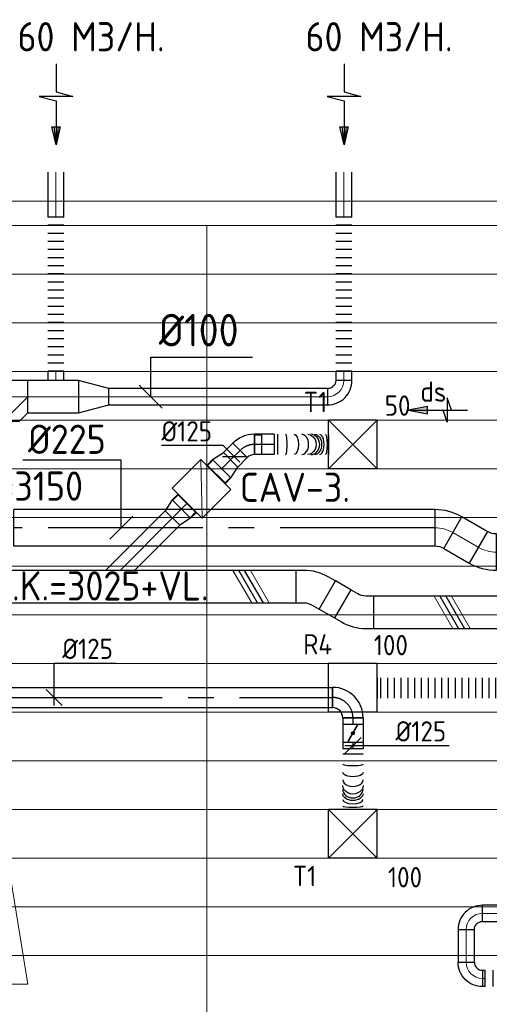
# Model space of a CAD drawing. Header units: millimetres. Extents: x -72915 to 21022, y 6278 to 52916.
# Tile 53 of 60: x -30368 to -27475, y 46848 to 52916. Entities that reach past the tile are written whole.
import ezdxf
from ezdxf.enums import TextEntityAlignment as Align

# ---------------------------------------------------------------- set-up
doc = ezdxf.new("R2010")
doc.units = ezdxf.units.MM
doc.header["$LTSCALE"] = 50
doc.linetypes.add('CENTER2', pattern=[28.575, 19.05, -3.175, 3.175, -3.175])
for name, color, linetype in [('4plfd', 254, 'Continuous'), ('WL570---_RETOUR', 100, 'Continuous'), ('WL570---_RETOUR_HL', 1, 'Continuous'), ('WL570---_TOEVOER', 200, 'Continuous'), ('WL570---_TOEVOER_HL', 1, 'Continuous'), ('WL570---_TOEVOER_RST', 200, 'Continuous'), ('WL570---_TOEVOER_RST_HL', 1, 'Continuous'), ('WM570---_RETOUR', 2, 'Continuous'), ('WM570---_RETOUR_PR', 2, 'Continuous'), ('WM570---_TOEVOER', 2, 'Continuous'), ('WM570---_TOEVOER_PR', 2, 'Continuous'), ('WM570---_TOEVOER_RST_PR', 1, 'Continuous')]:
    doc.layers.add(name, color=color, linetype=linetype)
for name, color, linetype, lineweight in [('WL570---_BESTAAND-HARTLIJN', 161, 'Continuous', 0), ('WL570---_BESTAAND-RETOUR', 140, 'Continuous', 0), ('WL570---_BESTAAND-TOEVOER', 180, 'Continuous', 0)]:
    doc.layers.add(name, color=color, linetype=linetype, lineweight=lineweight)
doc.styles.add('BURO-025', font='ISO96.shx', dxfattribs={"height": 125})
doc.styles.add('ISO', font='ISO', dxfattribs={"height": 162})
doc.styles.add('MAATVOERING', font='ISO')

# ---------------------------------------------------------------- blocks, each defined once
blk = doc.blocks.new('Groep-79')
at = {"color": 8, "linetype": 'Continuous', "lineweight": 13}
for p, q in [((-73304.9, 50349.1), (-4004.9, 50349.1)), ((-73154.9, 50199.1), (-4154.9, 50199.1)), ((-11857.7, 50199.1), (-60254.8, 50199.1)), ((-31454.9, 50199.1), (-31454.9, 42999.1)), ((-31454.9, 50199.1), (-31454.9, 42999.1)), ((-60254.9, 49899.1), (-11882.7, 49899.1)), ((-60254.9, 49599.1), (-11882.7, 49599.1)), ((-60254.9, 49299.1), (-11882.7, 49299.1)), ((-60254.9, 48999.1), (-11882.7, 48999.1)), ((-60254.9, 48699.1), (-11882.7, 48699.1)), ((-60254.9, 48399.1), (-11882.7, 48399.1)), ((-60254.9, 48399.1), (-11882.7, 48399.1)), ((-60254.9, 48099.1), (-11882.7, 48099.1)), ((-60254.9, 47799.1), (-11882.7, 47799.1)), ((-60254.9, 47499.1), (-11882.7, 47499.1)), ((-60254.9, 47199.1), (-11882.7, 47199.1)), ((-60254.9, 46899.1), (-11882.7, 46899.1)), ((-60254.9, 46599.1), (-11882.7, 46599.1)), ((-65655, 46299.1), (-11882.7, 46299.1)), ((-65655, 45999.1), (-11882.7, 45999.1)), ((-65655, 45699.1), (-11882.7, 45699.1))]:
    blk.add_line(p, q, dxfattribs=at)
blk = doc.blocks.new('Block plafond 1e verd')
at = {"layer": '4plfd', "linetype": 'Continuous', "lineweight": 5, "flags": 128}
blk.add_lwpolyline([(-15069.2, 28585.8), (-15155.9, 28236.6, 0.487434), (-13700.1, 26375.1), (-10552.3, 26375.1), (-10706.9, 27325.1), (-14103.5, 27325.1, -0.487436), (-15074, 28566.1)], format="xyb", close=True, dxfattribs=at)
at = {"layer": '4plfd'}
blk.add_blockref('Groep-79', (22004.9, -19149), dxfattribs=at)
blk = doc.blocks.new('AFZPIJL')
for points in [[(0, -10), (0, -6.52), (-2.06, -5.97), (2.06, -5.97), (0, -5.41), (0, 0)], [(-0.26, -2.22), (0, 0)], [(0.26, -2.22), (0, 0)]]:
    blk.add_lwpolyline(points)
blk.add_lwpolyline([(0.52, -2.22), (-0.52, -2.22), (0, 0)], close=True)
blk = doc.blocks.new('OTS20020020000H')
blk.add_lwpolyline([(-150, -100), (150, -100), (150, 100), (100, 150), (-100, 150), (-150, 100)], close=True)
at = {"layer": 'WL570---_BESTAAND-HARTLIJN'}
blk.add_line((-150, 0), (150, 0), dxfattribs=at)
at = {"layer": 'WL570---_BESTAAND-RETOUR'}
blk.add_lwpolyline([(-150, 0), (0, 150), (150, 0)], dxfattribs=at)
blk = doc.blocks.new('KARO')
for p, q in [((1, 0.5), (0, 0.5)), ((0, -0.5), (1, -0.5))]:
    blk.add_line(p, q)
at = {"invisible_edges": 15}
blk.add_3dface([(0, 0.5), (0, -0.5), (1, -0.5), (1, 0.5)], dxfattribs=at)
at = {"layer": 'WL570---_BESTAAND-HARTLIJN'}
blk.add_line((0, 0), (1, 0), dxfattribs=at)
blk = doc.blocks.new('FLLINE100')
blk.add_line((0, -50), (0, 50))
blk = doc.blocks.new('OEX10000100000')
at = {"rotation": 90}
for p in [(0, -50), (0, -100), (0, -150), (0, -200), (0, -250), (0, -300), (0, -350), (0, -400), (0, -450), (0, -500), (0, -550), (0, -600), (0, -650), (0, -700), (0, -750), (0, -800), (0, -850), (0, -900), (0, -950), (0, -1000)]:
    blk.add_blockref('FLLINE100', p, dxfattribs=at)
blk = doc.blocks.new('MVLINE')
blk.add_line((35.4, -35.4), (-35.4, 35.4))
blk = doc.blocks.new('OSV20010001860G')
blk.add_lwpolyline([(0, -100), (186.6, -50), (186.6, 50), (0, 100)], close=True)
at = {"layer": 'WL570---_BESTAAND-HARTLIJN'}
blk.add_line((0, 0), (186.6, 0), dxfattribs=at)
blk = doc.blocks.new('OBO10000090H')
blk.add_lwpolyline([(50, -100, 0.414214), (-100, 50), (-100, -50, -0.414214), (-50, -100)], format="xyb", close=True)
at = {"invisible_edges": 15}
for points in [[(-91.3, -50.8), (-74, 47.7), (-100, 50), (-100, -50)], [(-82.9, -53), (-48.7, 41), (-74, 47.7), (-91.3, -50.8)], [(-75, -56.7), (-25, 29.9), (-48.7, 41), (-82.9, -53)], [(-67.9, -61.7), (-3.6, 14.9), (-25, 29.9), (-75, -56.7)], [(-61.7, -67.9), (14.9, -3.6), (-3.6, 14.9), (-67.9, -61.7)], [(-56.7, -75), (29.9, -25), (14.9, -3.6), (-61.7, -67.9)], [(-53, -82.9), (41, -48.7), (29.9, -25), (-56.7, -75)], [(-50.8, -91.3), (47.7, -74), (41, -48.7), (-53, -82.9)], [(-50, -100), (50, -100), (47.7, -74), (-50.8, -91.3)]]:
    blk.add_3dface(points, dxfattribs=at)
at = {"layer": 'WL570---_BESTAAND-HARTLIJN'}
blk.add_arc((-100, -100), 100, 0, 90, dxfattribs=at)
blk = doc.blocks.new('OBO22400030H')
blk.add_lwpolyline([(112, -60, 0.131652), (67, 108), (-127, -4, -0.131652), (-112, -60)], format="xyb", close=True)
at = {"invisible_edges": 15}
for points in [[(-123.9, -9.8), (76.3, 90.8), (67, 108), (-127, -4)], [(-121.2, -15.7), (84.5, 73.1), (76.3, 90.8), (-123.9, -9.8)], [(-118.8, -21.7), (91.7, 54.9), (84.5, 73.1), (-121.2, -15.7)], [(-116.7, -27.9), (97.9, 36.3), (91.7, 54.9), (-118.8, -21.7)], [(-115, -34.2), (102.9, 17.5), (97.9, 36.3), (-116.7, -27.9)], [(-113.7, -40.6), (106.9, -1.7), (102.9, 17.5), (-115, -34.2)], [(-112.8, -47), (109.7, -21), (106.9, -1.7), (-113.7, -40.6)], [(-112.2, -53.5), (111.4, -40.5), (109.7, -21), (-112.8, -47)], [(-112, -60), (112, -60), (111.4, -40.5), (-112.2, -53.5)]]:
    blk.add_3dface(points, dxfattribs=at)
at = {"layer": 'WL570---_BESTAAND-HARTLIJN'}
blk.add_arc((-224, -60), 224, 0, 30, dxfattribs=at)
blk = doc.blocks.new('VBO20020000050301-100')
blk.add_lwpolyline([(-100, -103.6), (100, -103.6), (100, -53.6, 0.131652), (59.8, 96.4), (34.8, 139.7), (-138.4, 39.7), (-113.4, -3.6, -0.131652), (-100, -53.6)], format="xyb", close=True)
blk = doc.blocks.new('KARH')
for p, q in [((1, 0.5), (0, 0.5)), ((0, -0.5), (1, -0.5))]:
    blk.add_line(p, q)
at = {"invisible_edges": 15}
blk.add_3dface([(0, 0.5), (0, -0.5), (1, -0.5), (1, 0.5)], dxfattribs=at)
blk = doc.blocks.new('UISO')
at = {"color": 0}
for p, q in [((0, 0.18), (1, 0.757)), ((0, 0), (1, 0.577))]:
    blk.add_line(p, q, dxfattribs=at)
at = {"layer": 'WL570---_BESTAAND-TOEVOER', "color": 0}
for p, q in [((0, 0.36), (1, 0.937)), ((0, -0.18), (1, 0.397))]:
    blk.add_line(p, q, dxfattribs=at)
blk = doc.blocks.new('OBO10000090L')
blk.add_lwpolyline([(50, 0, 0.414214), (-100, 150), (-100, 50, -0.414214), (-50, 0)], format="xyb", close=True)
at = {"invisible_edges": 15}
for points in [[(-91.3, 49.2), (-74, 147.7), (-100, 150), (-100, 50)], [(-82.9, 47), (-48.7, 141), (-74, 147.7), (-91.3, 49.2)], [(-75, 43.3), (-25, 129.9), (-48.7, 141), (-82.9, 47)], [(-67.9, 38.3), (-3.6, 114.9), (-25, 129.9), (-75, 43.3)], [(-61.7, 32.1), (14.9, 96.4), (-3.6, 114.9), (-67.9, 38.3)], [(-56.7, 25), (29.9, 75), (14.9, 96.4), (-61.7, 32.1)], [(-53, 17.1), (41, 51.3), (29.9, 75), (-56.7, 25)], [(-50.8, 8.7), (47.7, 26), (41, 51.3), (-53, 17.1)], [(-50, 0), (50, 0), (47.7, 26), (-50.8, 8.7)]]:
    blk.add_3dface(points, dxfattribs=at)
at = {"layer": 'WL570---_BESTAAND-HARTLIJN'}
blk.add_arc((-100, 0), 100, 0, 90, dxfattribs=at)
blk = doc.blocks.new('VBX1601600016025000')
blk.add_lwpolyline([(50, -130), (300, -130), (300, 130), (50, 130)], close=True)
for points in [[(50, 80), (0, 80), (0, -80), (50, -80)], [(300, -80), (350, -80), (350, 80), (300, 80)]]:
    blk.add_lwpolyline(points)
at = {"layer": 'WL570---_BESTAAND-HARTLIJN'}
blk.add_line((300, 0), (350, 0), dxfattribs=at)
at = {"layer": 'WL570---_BESTAAND-TOEVOER'}
blk.add_line((50, -130), (300, 130), dxfattribs=at)
blk = doc.blocks.new('*U992')
at = {"color": 0, "ltscale": 10}
for p, q in [((150, 150, -2500), (-150, 150, -2500)), ((-150, -150, -2500), (-150, 150, -2500)), ((150, -150, -2500), (-150, 150, -2500)), ((-150, -150, -2500), (150, 150, -2500)), ((150, -150, -2500), (150, 150, -2500)), ((150, -150, -2500), (-150, -150, -2500))]:
    blk.add_line(p, q, dxfattribs=at)
at = {"layer": 'WL570---_TOEVOER_RST_HL', "linetype": 'CENTER2'}
blk.add_circle((0, 0, -2500), 0.075, dxfattribs=at)
at = {"layer": 'WL570---_TOEVOER_RST', "color": 2, "style": 'BURO-025'}
for tag in ['MC', 'Q']:
    blk.add_attdef(tag, text='', height=125, dxfattribs=at).set_placement((0, 0), align=Align.MIDDLE)
at = {"layer": 'WM570---_TOEVOER_RST_PR', "color": 2, "style": 'BURO-025'}
blk.add_attdef('POSNR', text='', height=125, dxfattribs=at).set_placement((0, 0), align=Align.MIDDLE)
blk = doc.blocks.new('*U995')
at = {"color": 0, "ltscale": 10}
for p, q in [((0, 62.5, -2700), (3430.2, 62.5, -2700)), ((0, -62.5, -2700), (0, 62.5, -2700)), ((3430.2, 62.5, -2700), (3430.2, -62.5, -2700)), ((0, -62.5, -2700), (3430.2, -62.5, -2700))]:
    blk.add_line(p, q, dxfattribs=at)
at = {"layer": 'WL570---_TOEVOER_HL', "linetype": 'CENTER2'}
blk.add_line((0, 0, -2700), (3430.2, 0, -2700), dxfattribs=at)
at = {"layer": 'WM570---_TOEVOER_PR', "color": 2, "style": 'BURO-025'}
blk.add_attdef('POSNR', text='', height=2.5, dxfattribs=at).set_placement((0, 0), align=Align.MIDDLE)
blk = doc.blocks.new('*U996')
at = {"color": 0, "ltscale": 10}
for p, q in [((150, 150, -2500), (-150, 150, -2500)), ((-150, -150, -2500), (-150, 150, -2500)), ((150, -150, -2500), (-150, 150, -2500)), ((-150, -150, -2500), (150, 150, -2500)), ((150, -150, -2500), (150, 150, -2500)), ((150, -150, -2500), (-150, -150, -2500))]:
    blk.add_line(p, q, dxfattribs=at)
at = {"layer": 'WL570---_TOEVOER_RST_HL', "linetype": 'CENTER2'}
blk.add_circle((0, 0, -2500), 0.075, dxfattribs=at)
at = {"layer": 'WL570---_TOEVOER_RST', "color": 2, "style": 'BURO-025'}
for tag in ['MC', 'Q']:
    blk.add_attdef(tag, text='', height=125, dxfattribs=at).set_placement((0, 0), align=Align.MIDDLE)
at = {"layer": 'WM570---_TOEVOER_RST_PR', "color": 2, "style": 'BURO-025'}
blk.add_attdef('POSNR', text='', height=125, dxfattribs=at).set_placement((0, 0), align=Align.MIDDLE)
blk = doc.blocks.new('*U997')
at = {"color": 0, "ltscale": 10}
for p, q in [((0, 62.5, -2700), (0, -62.5, -2700)), ((21.4, 62.5, -2700), (21.4, -62.5, -2700)), ((335.1, 62.4, -2700), (335.1, -62.6, -2700))]:
    blk.add_line(p, q, dxfattribs=at)
for centre, major_axis, ratio, start_param, end_param in [((70.5, 0, -2700), (0, -62.5), 0.147825, 6.283179, 9.424772), ((169.8, 0, -2700), (0, -62.5), 0.67698, 6.283136, 9.424729), ((226.2, 0, -2700), (0, 62.5), 0.865224, 3.141728, 6.28332), ((280.9, -0.1, -2700), (0, 62.5), 0.430829, 3.141613, 6.283206)]:
    blk.add_ellipse(centre, major_axis=major_axis, ratio=ratio, start_param=start_param, end_param=end_param, dxfattribs=at)
at = {"color": 0, "ltscale": 10, "extrusion": (0, 0, -1)}
for centre, major_axis, ratio, start_param, end_param in [((123.6, 0, -2700), (0, 62.5), 0.430829, 6.283165, 9.424757), ((205.1, 0, -2700), (0, 62.5), 0.865224, 6.28305, 9.424643), ((249.9, 0, -2700), (0, -62.5), 0.67698, 3.141642, 6.283234), ((316.5, -0.1, -2700), (0, -62.5), 0.147825, 3.141599, 6.283191)]:
    blk.add_ellipse(centre, major_axis=major_axis, ratio=ratio, start_param=start_param, end_param=end_param, dxfattribs=at)
at = {"layer": 'WM570---_TOEVOER_PR', "color": 2, "style": 'BURO-025'}
blk.add_attdef('POSNR', text='', height=2.5, dxfattribs=at).set_placement((0, 0), align=Align.MIDDLE)
blk = doc.blocks.new('*U998')
at = {"color": 0, "ltscale": 10}
for p, q in [((0, 62.5, -2700), (0, -62.5, -2700)), ((34.2, 62.5, -2700), (34.2, -62.5, -2700)), ((375.1, 62.5, -2700), (375.1, -62.5, -2700))]:
    blk.add_line(p, q, dxfattribs=at)
for centre, major_axis, ratio, start_param, end_param in [((95.1, 0, -2700), (0, -62.5), 0.1425, 0, 3.141593), ((191.5, 0, -2700), (0, -62.5), 0.656683, 0, 3.141593), ((250.4, 0, -2700), (0, 62.5), 0.844932, 3.141593, 6.283185), ((313.7, 0, -2700), (0, 62.5), 0.416157, 3.141593, 6.283185)]:
    blk.add_ellipse(centre, major_axis=major_axis, ratio=ratio, start_param=start_param, end_param=end_param, dxfattribs=at)
at = {"color": 0, "ltscale": 10, "extrusion": (0, 0, -1)}
for centre, major_axis, ratio, start_param, end_param in [((146.4, 0, -2700), (0, 62.5), 0.416157, 0, 3.141593), ((226.8, 0, -2700), (0, 62.5), 0.844932, 0, 3.141593), ((278.2, 0, -2700), (0, -62.5), 0.656683, 3.141593, 6.283185), ((354.1, 0, -2700), (0, -62.5), 0.1425, 3.141593, 6.283185)]:
    blk.add_ellipse(centre, major_axis=major_axis, ratio=ratio, start_param=start_param, end_param=end_param, dxfattribs=at)
at = {"layer": 'WM570---_TOEVOER_PR', "color": 2, "style": 'BURO-025'}
blk.add_attdef('POSNR', text='', height=2.5, dxfattribs=at).set_placement((0, 0), align=Align.MIDDLE)
blk = doc.blocks.new('*U999')
at = {"color": 0, "ltscale": 10}
for p, q in [((0, 62.5, -2700), (38.8, 62.5, -2700)), ((0, -62.5, -2700), (0, 62.5, -2700)), ((0, -62.5, -2700), (38.8, -62.5, -2700))]:
    blk.add_line(p, q, dxfattribs=at)
at = {"layer": 'WL570---_TOEVOER_HL', "linetype": 'CENTER2'}
blk.add_line((0, 0, -2700), (38.8, 0, -2700), dxfattribs=at)
at = {"layer": 'WM570---_TOEVOER_PR', "color": 2, "style": 'BURO-025'}
blk.add_attdef('POSNR', text='', height=2.5, dxfattribs=at).set_placement((0, 0), align=Align.MIDDLE)
blk = doc.blocks.new('*U1000')
at = {"color": 0, "ltscale": 10}
for p, q in [((-125, -62.5, -2700), (-125, 62.5, -2700)), ((62.5, -125, -2700), (-62.5, -125, -2700))]:
    blk.add_line(p, q, dxfattribs=at)
for radius in [187.5, 62.5]:
    blk.add_arc((-125, -125, -2700), radius, 0, 90, dxfattribs=at)
at = {"layer": 'WL570---_TOEVOER_HL', "linetype": 'CENTER2'}
blk.add_arc((-125, -125, -2700), 125, 0, 90, dxfattribs=at)
at = {"layer": 'WM570---_TOEVOER_PR', "color": 2, "style": 'BURO-025'}
blk.add_attdef('POSNR', text='', height=2.5, dxfattribs=at).set_placement((0, 0), align=Align.MIDDLE)
blk = doc.blocks.new('*U1001')
at = {"ltscale": 10}
for p, q in [((-56.4, 62.5, -2700), (56.4, 62.5, -2700)), ((-56.4, -62.5, -2700), (-56.4, 62.5, -2700)), ((56.4, 62.5, -2700), (56.4, -62.5, -2700)), ((-49.4, 27.3, -2700), (-48.4, 29.1, -2700)), ((48.4, -29.1, -2700), (-49.4, 27.3, -2700)), ((49.4, -27.3, -2700), (-48.4, 29.1, -2700)), ((48.4, -29.1, -2700), (49.4, -27.3, -2700)), ((-56.4, -62.5, -2700), (56.4, -62.5, -2700))]:
    blk.add_line(p, q, dxfattribs=at)
blk.add_circle((0, 0, -2700), 9.41, dxfattribs=at)
at = {"layer": 'WL570---_TOEVOER', "color": 2, "style": 'BURO-025'}
blk.add_attdef('I', text='', height=2.5, dxfattribs=at).set_placement((0, 0), align=Align.MIDDLE)
at = {"layer": 'WM570---_TOEVOER_PR', "color": 2, "style": 'BURO-025'}
blk.add_attdef('POSNR', text='', height=2.5, dxfattribs=at).set_placement((0, 0), align=Align.MIDDLE)
blk = doc.blocks.new('*U1002')
at = {"color": 0, "ltscale": 10}
for p, q in [((0, 62.5, -2700), (38.8, 62.5, -2700)), ((38.8, 62.5, -2700), (38.8, -62.5, -2700)), ((0, -62.5, -2700), (38.8, -62.5, -2700))]:
    blk.add_line(p, q, dxfattribs=at)
at = {"layer": 'WL570---_TOEVOER_HL', "linetype": 'CENTER2'}
blk.add_line((0, 0, -2700), (38.8, 0, -2700), dxfattribs=at)
at = {"layer": 'WM570---_TOEVOER_PR', "color": 2, "style": 'BURO-025'}
blk.add_attdef('POSNR', text='', height=2.5, dxfattribs=at).set_placement((0, 0), align=Align.MIDDLE)
blk = doc.blocks.new('LU-PIJL6')
at = {"color": 0, "linetype": 'Continuous'}
for p, q in [((-5, -1.5), (-5, 1.5)), ((-5, 1.5), (-4.5, 0)), ((0, 0), (-7.5, 0)), ((-5.5, 0), (-5, -1.5)), ((-2.5, -0.5), (-2.5, 0.5)), ((-2.5, 0.5), (0, 0)), ((0, 0), (-2.5, -0.5))]:
    blk.add_line(p, q, dxfattribs=at)
blk.add_solid([(-2.5, 0.5), (-2.5, -0.5), (0, 0)], dxfattribs=at)
blk = doc.blocks.new('*U1033')
at = {"color": 0, "ltscale": 10}
for p, q in [((150, 150, -150), (-150, 150, -150)), ((-150, -150, -150), (-150, 150, -150)), ((150, -150, -150), (150, 150, -150)), ((150, -150, -150), (-150, -150, -150))]:
    blk.add_line(p, q, dxfattribs=at)
at = {"layer": 'WL570---_RETOUR_HL', "linetype": 'CENTER2'}
blk.add_circle((0, 0, -150), 0.075, dxfattribs=at)
at = {"layer": 'WL570---_RETOUR', "color": 2, "style": 'BURO-025'}
for tag in ['MC', 'Q']:
    blk.add_attdef(tag, text='', height=125, dxfattribs=at).set_placement((0, 0), align=Align.MIDDLE)
at = {"layer": 'WM570---_RETOUR_PR', "color": 2, "style": 'BURO-025'}
blk.add_attdef('POSNR', text='', height=125, dxfattribs=at).set_placement((0, 0), align=Align.MIDDLE)
blk = doc.blocks.new('*U1034')
at = {"color": 0, "ltscale": 10}
for p, q in [((0, 62.5, -150), (0, -62.5, -150)), ((20.8, 62.5, -150), (20.8, -62.5, -150)), ((62.5, 62.5, -150), (62.5, -62.5, -150)), ((104.2, 62.5, -150), (104.2, -62.5, -150)), ((145.8, 62.5, -150), (145.8, -62.5, -150)), ((187.5, 62.5, -150), (187.5, -62.5, -150)), ((229.2, 62.5, -150), (229.2, -62.5, -150)), ((270.8, 62.5, -150), (270.8, -62.5, -150)), ((312.5, 62.5, -150), (312.5, -62.5, -150)), ((354.2, 62.5, -150), (354.2, -62.5, -150)), ((395.8, 62.5, -150), (395.8, -62.5, -150)), ((437.5, 62.5, -150), (437.5, -62.5, -150)), ((479.2, 62.5, -150), (479.2, -62.5, -150)), ((520.8, 62.5, -150), (520.8, -62.5, -150)), ((562.5, 62.5, -150), (562.5, -62.5, -150)), ((604.2, 62.5, -150), (604.2, -62.5, -150)), ((645.8, 62.5, -150), (645.8, -62.5, -150)), ((687.5, 62.5, -150), (687.5, -62.5, -150)), ((729.2, 62.5, -150), (729.2, -62.5, -150)), ((770.8, 62.5, -150), (770.8, -62.5, -150)), ((812.5, 62.5, -150), (812.5, -62.5, -150)), ((854.2, 62.5, -150), (854.2, -62.5, -150)), ((895.8, 62.5, -150), (895.8, -62.5, -150)), ((937.5, 62.5, -150), (937.5, -62.5, -150)), ((979.2, 62.5, -150), (979.2, -62.5, -150)), ((1020.8, 62.5, -150), (1020.8, -62.5, -150)), ((1062.5, 62.5, -150), (1062.5, -62.5, -150)), ((1104.2, 62.5, -150), (1104.2, -62.5, -150)), ((1145.8, 62.5, -150), (1145.8, -62.5, -150)), ((1187.5, 62.5, -150), (1187.5, -62.5, -150)), ((1229.2, 62.5, -150), (1229.2, -62.5, -150)), ((1270.8, 62.5, -150), (1270.8, -62.5, -150)), ((1312.5, 62.5, -150), (1312.5, -62.5, -150)), ((1354.2, 62.5, -150), (1354.2, -62.5, -150)), ((1395.8, 62.5, -150), (1395.8, -62.5, -150)), ((1437.5, 62.5, -150), (1437.5, -62.5, -150)), ((1479.2, 62.5, -150), (1479.2, -62.5, -150)), ((1500, 62.5, -150), (1500, -62.5, -150))]:
    blk.add_line(p, q, dxfattribs=at)
at = {"layer": 'WM570---_RETOUR_PR', "color": 2, "style": 'BURO-025'}
blk.add_attdef('POSNR', text='', height=125, dxfattribs=at).set_placement((0, 0), align=Align.MIDDLE)
blk = doc.blocks.new('*U1039')
at = {"layer": 'WM570---_TOEVOER', "color": 0, "ltscale": 10}
for p, q in [((0, 212.5), (380.4, 212.5)), ((0, -50), (0, 212.5)), ((50, -50), (-50, 50))]:
    blk.add_line(p, q, dxfattribs=at)
at = {"layer": 'WM570---_TOEVOER', "color": 0, "style": 'BURO-025'}
blk.add_text('%%c125', height=125, dxfattribs=at).set_placement((50, 237.5))
blk = doc.blocks.new('*U1040')
at = {"layer": 'WM570---_TOEVOER', "color": 0, "ltscale": 10}
for p, q in [((-50, -50), (50, 50)), ((-50, 0), (592.9, 0))]:
    blk.add_line(p, q, dxfattribs=at)
at = {"layer": 'WM570---_TOEVOER', "color": 0, "style": 'BURO-025'}
blk.add_text('%%c125', height=125, dxfattribs=at).set_placement((262.5, 25))
blk = doc.blocks.new('*U1076')
at = {"color": 0, "ltscale": 10}
for p, q in [((0, 62.5), (121.6, 62.5)), ((0, -62.5), (0, 62.5)), ((121.6, 62.5), (121.6, -62.5)), ((0, -62.5), (121.6, -62.5))]:
    blk.add_line(p, q, dxfattribs=at)
at = {"layer": 'WL570---_TOEVOER_HL', "linetype": 'CENTER2'}
blk.add_line((0, 0), (121.6, 0), dxfattribs=at)
at = {"layer": 'WM570---_TOEVOER_PR', "color": 2, "style": 'BURO-025'}
blk.add_attdef('POSNR', text='', height=125, dxfattribs=at).set_placement((0, 0), align=Align.MIDDLE)
blk = doc.blocks.new('*U1077')
at = {"color": 0, "ltscale": 10}
for p, q in [((-51.8, -62.5), (-51.8, 62.5)), ((-7.6, 80.8), (80.8, -7.6)), ((-51.8, 59.4), (-96.1, 59.4)), ((-96.1, -59.4), (-96.1, 59.4)), ((-51.8, -59.4), (-51.8, 59.4)), ((-51.8, -59.4), (-96.1, -59.4))]:
    blk.add_line(p, q, dxfattribs=at)
for radius in [62.6, 187.6]:
    blk.add_arc((-51.8, 125.1), radius, 270, 315, dxfattribs=at)
at = {"layer": 'WL570---_TOEVOER_HL', "linetype": 'CENTER2'}
blk.add_arc((-51.8, 125.1), 125.1, 270, 315, dxfattribs=at)
at = {"layer": 'WM570---_TOEVOER_PR', "color": 2, "style": 'BURO-025'}
blk.add_attdef('POSNR', text='', height=125, dxfattribs=at).set_placement((0, 0), align=Align.MIDDLE)
blk = doc.blocks.new('*U1078')
at = {"color": 0, "ltscale": 10}
for p, q in [((0, 76), (-46.7, 76)), ((-46.7, -76), (-46.7, 76)), ((-46.7, -76), (-46.7, 76)), ((0, 80), (78.2, 62.5)), ((0, 80), (0, -80)), ((78.2, 62.5), (78.2, -62.5)), ((0, -76), (-46.7, -76)), ((0, -80), (78.2, -62.5))]:
    blk.add_line(p, q, dxfattribs=at)
at = {"layer": 'WL570---_TOEVOER_HL', "linetype": 'CENTER2'}
blk.add_line((0, 0), (78.2, 0), dxfattribs=at)
for centre in [(0, 0), (78.2, 0)]:
    blk.add_circle(centre, 0.075, dxfattribs=at)
at = {"layer": 'WM570---_TOEVOER_PR', "color": 2, "style": 'BURO-025'}
blk.add_attdef('POSNR', text='', height=125, dxfattribs=at).set_placement((0, 0), align=Align.MIDDLE)
blk = doc.blocks.new('*U1079')
at = {"color": 0, "ltscale": 10}
for p, q in [((0, 76), (-46.7, 76)), ((-46.7, -76), (-46.7, 76)), ((-46.7, -76), (-46.7, 76)), ((0, 80), (78.2, 62.5)), ((0, 80), (0, -80)), ((78.2, 62.5), (78.2, -62.5)), ((0, -76), (-46.7, -76)), ((0, -80), (78.2, -62.5))]:
    blk.add_line(p, q, dxfattribs=at)
at = {"layer": 'WL570---_TOEVOER_HL', "linetype": 'CENTER2'}
blk.add_line((0, 0), (78.2, 0), dxfattribs=at)
for centre in [(0, 0), (78.2, 0)]:
    blk.add_circle(centre, 0.075, dxfattribs=at)
at = {"layer": 'WM570---_TOEVOER_PR', "color": 2, "style": 'BURO-025'}
blk.add_attdef('POSNR', text='', height=125, dxfattribs=at).set_placement((0, 0), align=Align.MIDDLE)
blk = doc.blocks.new('*U1080')
at = {"color": 0, "ltscale": 10}
for p, q in [((0, 62.5), (82.1, 62.5)), ((0, -62.5), (0, 62.5)), ((82.1, 62.5), (82.1, -62.5)), ((0, -62.5), (82.1, -62.5))]:
    blk.add_line(p, q, dxfattribs=at)
at = {"layer": 'WL570---_TOEVOER_HL', "linetype": 'CENTER2'}
blk.add_line((0, 0), (82.1, 0), dxfattribs=at)
at = {"layer": 'WM570---_TOEVOER_PR', "color": 2, "style": 'BURO-025'}
blk.add_attdef('POSNR', text='', height=125, dxfattribs=at).set_placement((0, 0), align=Align.MIDDLE)
blk = doc.blocks.new('*U1081')
at = {"layer": 'WM570---_TOEVOER', "color": 0, "ltscale": 10}
for p, q in [((-67, 67), (-447.3, 67)), ((35.4, -35.4), (-67, 67)), ((-70.7, 0), (70.7, 0))]:
    blk.add_line(p, q, dxfattribs=at)
at = {"layer": 'WM570---_TOEVOER', "color": 0, "style": 'BURO-025'}
blk.add_text('%%c125', height=125, dxfattribs=at).set_placement((-447.3, 92))
blk = doc.blocks.new('*U1082')
at = {"color": 0, "ltscale": 10}
for p, q in [((0, 112.5), (2592.5, 112.5)), ((0, -112.5), (0, 112.5)), ((2592.5, 112.5), (2592.5, -112.5)), ((0, -112.5), (2592.5, -112.5))]:
    blk.add_line(p, q, dxfattribs=at)
at = {"layer": 'WL570---_RETOUR_HL', "linetype": 'CENTER2'}
blk.add_line((0, 0), (2592.5, 0), dxfattribs=at)
at = {"layer": 'WM570---_RETOUR_PR', "color": 2, "style": 'BURO-025'}
blk.add_attdef('POSNR', text='', height=125, dxfattribs=at).set_placement((0, 0), align=Align.MIDDLE)

msp = doc.modelspace()

# ---------------------------------------------------------------- linework, layer by layer
at = {"layer": 'WL570---_TOEVOER'}
for p, q in [((-29470.8, 49889.8), (-29838.2, 49522.5)), ((-29470.8, 49889.8), (-29382.4, 49801.4)), ((-29382.4, 49801.4), (-29661.4, 49522.5))]:
    msp.add_line(p, q, dxfattribs=at)
at = {"layer": 'WL570---_TOEVOER_HL', "linetype": 'CENTER2'}
msp.add_line((-29426.6, 49845.6), (-29749.8, 49522.5), dxfattribs=at)
at = {"layer": 'WM570---_RETOUR'}
for points in [[(-29561, 50592.5), (-29561, 50836.2), (-28934.8, 50836.2)], [(-29742.6, 49785.1), (-29742.6, 50200.7), (-30347.9, 50200.7)]]:
    msp.add_lwpolyline(points, dxfattribs=at)

# ---------------------------------------------------------------- block references
at = {"layer": 'WL570---_RETOUR'}
for name, p, xscale, yscale, zscale, rotation in [('AFZPIJL', (-30143.9, 52144.5), 50, 50, 50, 180), ('AFZPIJL', (-28370.2, 52144.5), 50, 50, 50, 180), ('KARO', (-30145.1, 51699.7), 275.9456809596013, 100, 100, 90), ('KARO', (-28371.4, 51699.7), 275.9456809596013, 100, 100, 90), ('KARO', (-30145.1, 50749.1), 56.29579252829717, 100, 100, 270), ('KARO', (-28371.4, 50749.1), 56.55323533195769, 100, 100, 270), ('KARO', (-30006.1, 50592.5), 311.366018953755, 200, 200, 180), ('KARO', (-28471.4, 50592.5), 1348.069124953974, 100, 100, 180), ('LU-PIJL6', (-27983.9, 50509.9), 50, 50, 50, 180), ('KARO', (-27543.5, 49664.9), 180.3704939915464, 224, 224, 149.9999999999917)]:
    msp.add_blockref(name, p, dxfattribs=dict(at, xscale=xscale, yscale=yscale, zscale=zscale, rotation=rotation))
for name, p in [('OEX10000100000', (-30145.1, 51749.1)), ('OEX10000100000', (-28371.4, 51749.1)), ('OSV20010001860G', (-30006.1, 50592.5)), ('*U1034', (-28165.4, 48798.4, 150))]:
    msp.add_blockref(name, p, dxfattribs=at)
for name, p, rotation in [('OTS20020020000H', (-30467.9, 50592.5), 180), ('OBO10000090H', (-28371.4, 50592.5), 270), ('*U1082', (-27811.7, 49785.1), 180), ('OBO22400030H', (-27751.7, 49785.1), 59.99999999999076), ('OBO22400030H', (-27491.5, 49634.9), 239.9999999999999)]:
    msp.add_blockref(name, p, dxfattribs=dict(at, rotation=rotation))
ref = msp.add_blockref('*U1033', (-28315.4, 48798.4, 150), dxfattribs=at)
ref.add_attrib('POSNR', 'R4', dxfattribs={"layer": 'WM570---_RETOUR_PR', "color": 2, "height": 125, "style": 'BURO-025'}).set_placement((-28532.7, 49067.3), align=Align.MIDDLE)
ref.add_attrib('Q', '100', dxfattribs={"color": 2, "height": 125, "style": 'BURO-025'}).set_placement((-28081.5, 49061.7), align=Align.MIDDLE)
at = {"layer": 'WL570---_TOEVOER'}
ref = msp.add_blockref('*U996', (-28315.3, 50298.4, 2500), dxfattribs=at)
ref.add_attrib('Q', '50', (-28119.6, 50475.4), dxfattribs={"layer": 'WL570---_TOEVOER_RST', "color": 2, "height": 125, "style": 'BURO-025'})
ref.add_attrib('MC', 'T1', (-28618.7, 50497.4), dxfattribs={"layer": 'WL570---_TOEVOER_RST', "color": 2, "height": 125, "style": 'BURO-025'})
for name, p, rotation in [('*U1077', (-28973.8, 50298.4), 180), ('*U1076', (-28800.4, 50298.4), 180), ('*U1080', (-29068.5, 50203.7), 44.99999999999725), ('VBX1601600016025000', (-29123.8, 50148.4), 224.9999999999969), ('*U1079', (-29123.8, 50148.4), 44.99999999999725), ('*U1078', (-29371.3, 49900.9), 225), ('VBO20020000050301-100', (-28563.2, 49422.5), 60.00000000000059), ('VBO20020000050301-100', (-28289.5, 49264.5), 240.0000000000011), ('*U999', (-28315.4, 48614.1, 2700), 270), ('*U1001', (-28315.4, 48518.8, 2700), 270), ('*U1002', (-28315.4, 48462.4, 2700), 270), ('*U998', (-28315.4, 48423.6, 2700), 270), ('OBO10000090H', (-27617.5, 47409), 90.00000000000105)]:
    msp.add_blockref(name, p, dxfattribs=dict(at, rotation=rotation))
for name, p in [('*U997', (-28800.4, 50298.4, 2700)), ('*U995', (-31870.6, 48739.1, 2700)), ('*U1000', (-28315.4, 48739.1, 2700))]:
    msp.add_blockref(name, p, dxfattribs=at)
for name, p, xscale, yscale, zscale in [('KARH', (-35845.9, 49422.5), 7179.087168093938, 200, 200), ('KARH', (-28185.9, 49264.5), 1020.281214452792, 200, 200), ('KARO', (-27501.3, 47007.9), -16.2227493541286, 100, 100)]:
    msp.add_blockref(name, p, dxfattribs=dict(at, xscale=xscale, yscale=yscale, zscale=zscale))
for name, p, xscale, yscale, zscale, rotation in [('UISO', (-28866.8, 49322.5), 200, 200, 200, 90), ('KARH', (-28473.5, 49370.7), 108.9023588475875, 200, 200, 330.0000000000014), ('UISO', (-27779.9, 49364.5), 200, 200, 200, 270), ('KARO', (-25628.1, 47409), 1889.413689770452, 100, 100, 180), ('KARO', (-27617.5, 47107.9), 201.0308842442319, 100, 100, 90)]:
    msp.add_blockref(name, p, dxfattribs=dict(at, xscale=xscale, yscale=yscale, zscale=zscale, rotation=rotation))
ref = msp.add_blockref('*U992', (-28315.4, 47898.5, 2500), dxfattribs=at)
ref.add_attrib('Q', '100', (-28099.5, 47569), dxfattribs={"layer": 'WL570---_TOEVOER_RST', "color": 2, "height": 125, "style": 'BURO-025'})
ref.add_attrib('MC', 'T1', (-28685.5, 47577), dxfattribs={"layer": 'WL570---_TOEVOER_RST', "color": 2, "height": 125, "style": 'BURO-025'})
at = {"layer": 'WL570---_TOEVOER', "xscale": -1, "rotation": 90.00000000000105}
for name, p in [('OBO10000090L', (-27517.5, 47007.9)), ('OEX10000100000', (-27551.3, 47007.9))]:
    msp.add_blockref(name, p, dxfattribs=at)
at = {"layer": 'WM570---_RETOUR', "yscale": 2, "zscale": 2}
for p, xscale in [((-29561, 50592.5), 2), ((-29742.6, 49785.1), -2)]:
    msp.add_blockref('MVLINE', p, dxfattribs=dict(at, xscale=xscale))
at = {"layer": 'WM570---_TOEVOER'}
for name, p in [('Block plafond 1e verd', (-19765.4, 20598.3)), ('*U1081', (-29047.5, 50224.8)), ('*U1039', (-30155.5, 48739.1, 2700)), ('*U1040', (-28315.4, 48443, 2700))]:
    msp.add_blockref(name, p, dxfattribs=at)

# ---------------------------------------------------------------- texts
at = {"layer": 'WM570---_RETOUR', "style": 'MAATVOERING'}
for s, height, p in [('60 M3/H.', 180, (-30381.2, 52721)), ('60 M3/H.', 180, (-28607.5, 52721)), ('%%c100', 200, (-29511, 50902.9)), ('%%c225', 180, (-30316.3, 50240.5)), ('H=3150', 180, (-30650.6, 49951.8))]:
    msp.add_text(s, height=height, dxfattribs=at).set_placement(p)
at = {"layer": 'WM570---_TOEVOER', "lineweight": 0, "style": 'BURO-025'}
msp.add_text('ds', height=125, dxfattribs=at).set_placement((-27899.7, 50561.8))
at = {"layer": 'WM570---_TOEVOER'}
for s, style, p in [('CAV-3.', 'MAATVOERING', (-29011.8, 49944.4)), ('O.K.=3025+VL.', 'ISO', (-30554.3, 49336.8))]:
    msp.add_text(s, height=180, dxfattribs=dict(at, style=style)).set_placement(p)

doc.saveas('drawing.dxf')
